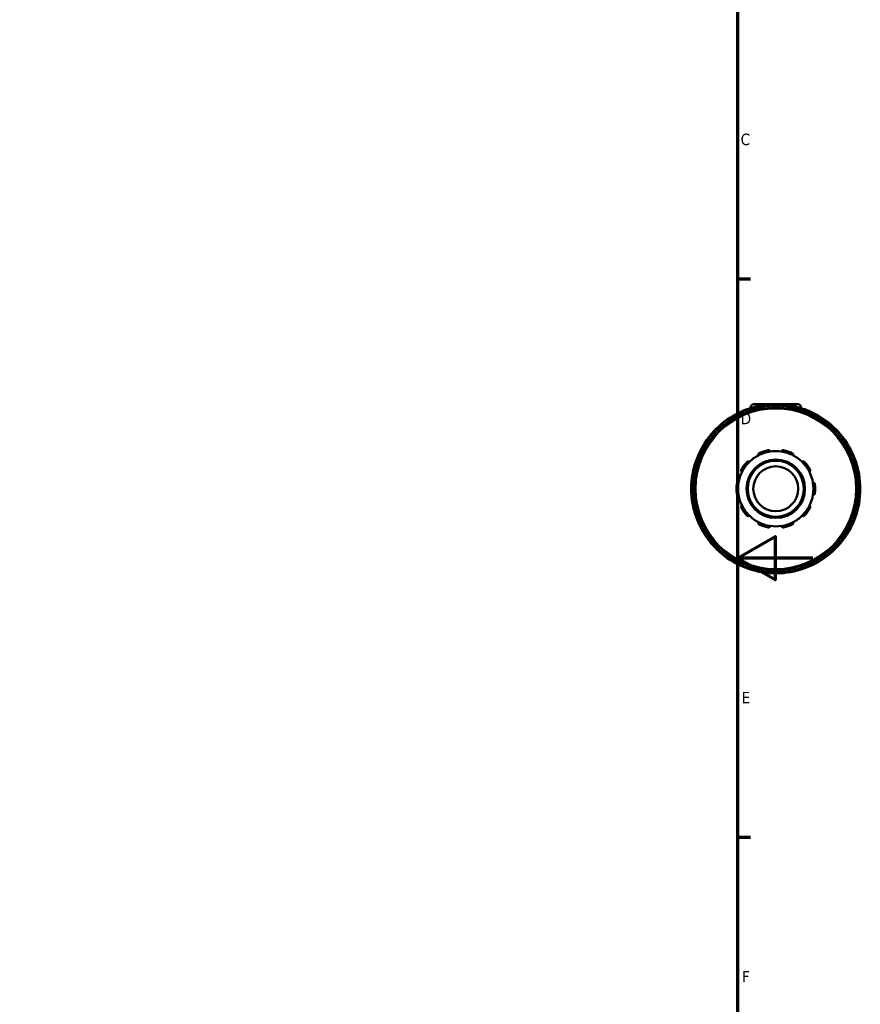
# Model space of a CAD drawing. Header units: millimetres. Extents: x 0 to 905, y -349 to 706.
# Tile 7 of 11: x 630 to 854, y 178 to 440. Entities that reach past the tile are written whole.
import ezdxf

# ---------------------------------------------------------------- set-up
doc = ezdxf.new("R2010")
doc.units = ezdxf.units.MM
for name, color, linetype, lineweight in [('Border (ANSI)', 7, 'Continuous', 70), ('Visible (ANSI)', 7, 'Continuous', 50), ('Visible Narrow (ANSI)', 7, 'Continuous', 35)]:
    doc.layers.add(name, color=color, linetype=linetype, lineweight=lineweight)
doc.styles.add('Note Text (ANSI)', font='tahoma.ttf')

# ---------------------------------------------------------------- blocks, each defined once
blk = doc.blocks.new('Borders Default Border')
at = {"layer": 'Border (ANSI)'}
for p, q in [((821, 371.25), (824.45, 371.25)), ((821, 222.75), (824.45, 222.75))]:
    blk.add_line(p, q, dxfattribs=at)
at = {"layer": 'Border (ANSI)', "flags": 128}
for points in [[(20, 20), (20, 574), (821, 574), (821, 20), (20, 20)], [(841, 297), (821, 297), (831, 302.77), (831, 291.23), (821, 297)]]:
    blk.add_lwpolyline(points, dxfattribs=at)
at = {"layer": 'Border (ANSI)', "char_height": 3.05, "attachment_point": 7, "style": 'Note Text (ANSI)'}
for s, insert in [('C', (821.8, 406.8)), ('D', (821.81, 332.6)), ('E', (822.05, 258.35)), ('F', (822.14, 184.1))]:
    blk.add_mtext(s, dxfattribs=dict(at, insert=insert))

msp = doc.modelspace()

# ---------------------------------------------------------------- linework, layer by layer
at = {"layer": 'Visible (ANSI)'}
for p, q in [((825.298, 337.927), (836.998, 337.927)), ((823.212, 335.923), (823.403, 335.591)), ((824.398, 337.027), (824.398, 336.891)), ((827.773, 336.762), (827.773, 337.145)), ((834.523, 337.145), (834.523, 336.762)), ((837.898, 337.027), (837.898, 336.891)), ((838.892, 335.591), (839.084, 335.923)), ((817.558, 332.216), (817.366, 332.548)), ((844.929, 332.548), (844.738, 332.216)), ((814.027, 329.209), (814.359, 329.018)), ((847.937, 329.018), (848.268, 329.209)), ((810.984, 323.172), (810.652, 323.363)), ((851.643, 323.363), (851.312, 323.172)), ((809.43, 318.802), (809.813, 318.802)), ((852.483, 318.802), (852.865, 318.802)), ((809.813, 312.052), (809.43, 312.052)), ((852.865, 312.052), (852.483, 312.052)), ((810.652, 307.491), (810.984, 307.683)), ((851.312, 307.683), (851.643, 307.491)), ((814.359, 301.837), (814.027, 301.646)), ((848.268, 301.646), (847.937, 301.837)), ((817.366, 298.307), (817.558, 298.638)), ((844.738, 298.638), (844.929, 298.307)), ((823.403, 295.263), (823.212, 294.932)), ((827.773, 293.71), (827.773, 294.093)), ((834.523, 294.093), (834.523, 293.71)), ((839.084, 294.932), (838.892, 295.263))]:
    msp.add_line(p, q, dxfattribs=at)
for radius in [21.6, 7.774, 7.475, 5.98]:
    msp.add_circle((831.148, 315.427), radius, dxfattribs=at)
for centre, radius, start, end in [((825.298, 337.027), 0.9, 90, 180), ((831.148, 315.427), 22.5, 80.01505, 99.98495), ((836.998, 337.027), 0.9, 0, 90), ((831.148, 315.427), 22.5, 110.01505, 129.98495), ((823.6, 336.147), 0.449, 110.01505, 210), ((831.148, 315.427), 22.5, 99.98495, 110.01505), ((827.324, 337.145), 0.448, 0, 99.98495), ((834.971, 337.145), 0.448, 80.01505, 180), ((831.148, 315.427), 22.5, 69.98495, 80.01505), ((831.148, 315.427), 22.5, 50.01505, 69.98495), ((838.695, 336.147), 0.448, 330, 69.98495), ((816.978, 332.324), 0.449, 30, 129.98495), ((845.318, 332.324), 0.448, 50.01505, 150), ((831.148, 315.427), 22.5, 129.98495, 140.01505), ((831.148, 315.427), 22.5, 39.98495, 50.01505), ((831.148, 315.427), 22.5, 140.01505, 159.98495), ((814.252, 329.597), 0.448, 140.01505, 240), ((848.044, 329.597), 0.449, 300, 39.98495), ((831.148, 315.427), 22.5, 20.01505, 39.98495), ((831.148, 315.427), 10.017, 98.58368, 117.41632), ((831.148, 315.427), 10.465, 101.14938, 114.85062), ((831.148, 315.427), 10.017, 81.41632, 98.58368), ((831.148, 315.427), 10.017, 62.58368, 81.41632), ((831.148, 315.427), 10.465, 65.14938, 78.85062), ((831.148, 315.427), 22.5, 159.98495, 170.01505), ((810.428, 322.975), 0.448, 60, 159.98495), ((831.148, 315.427), 10.465, 137.14938, 150.85062), ((831.148, 315.427), 10.017, 134.58368, 153.41632), ((831.148, 315.427), 10.017, 117.41632, 134.58368), ((831.148, 315.427), 10.016, 45.41632, 62.58368), ((831.148, 315.427), 10.016, 26.58368, 45.41632), ((831.148, 315.427), 10.465, 29.14938, 42.85062), ((851.867, 322.975), 0.449, 20.01505, 120), ((831.148, 315.427), 22.5, 9.98495, 20.01505), ((831.148, 315.427), 10.017, 153.41632, 170.58368), ((831.148, 315.427), 10.017, 9.41632, 26.58368), ((831.148, 315.427), 22.5, 170.01505, 189.98495), ((809.43, 319.251), 0.449, 170.01505, 270), ((831.148, 315.427), 10.017, 170.58368, 189.41632), ((831.148, 315.427), 10.017, 350.58368, 9.41632), ((852.865, 319.251), 0.449, 270, 9.98495), ((831.148, 315.427), 22.5, 350.01505, 9.98495), ((831.148, 315.427), 10.465, 173.14938, 186.85062), ((831.148, 315.427), 10.465, 353.14938, 6.85062), ((809.43, 311.604), 0.449, 90, 189.98495), ((831.148, 315.427), 10.017, 189.41632, 206.58368), ((831.148, 315.427), 10.017, 333.41632, 350.58368), ((852.865, 311.604), 0.448, 350.01505, 90), ((831.148, 315.427), 22.5, 189.98495, 200.01505), ((831.148, 315.427), 10.465, 209.14938, 222.85062), ((831.148, 315.427), 10.016, 206.58368, 225.41632), ((831.148, 315.427), 10.016, 314.58368, 333.41632), ((831.148, 315.427), 10.465, 317.14938, 330.85062), ((831.148, 315.427), 22.5, 339.98495, 350.01505), ((831.148, 315.427), 22.5, 200.01505, 219.98495), ((810.428, 307.88), 0.449, 200.01505, 300), ((831.148, 315.427), 10.016, 225.41632, 242.58368), ((831.148, 315.427), 10.016, 242.58368, 261.41632), ((831.148, 315.427), 10.017, 278.58368, 297.41632), ((831.148, 315.427), 10.017, 297.41632, 314.58368), ((831.148, 315.427), 22.5, 320.01505, 339.98495), ((851.867, 307.88), 0.448, 240, 339.98495), ((831.148, 315.427), 10.465, 245.14938, 258.85062), ((831.148, 315.427), 10.016, 261.41632, 278.58368), ((831.148, 315.427), 10.465, 281.14938, 294.85062), ((814.252, 301.257), 0.449, 120, 219.98495), ((848.044, 301.257), 0.448, 320.01505, 60), ((831.148, 315.427), 22.5, 219.98495, 230.01505), ((831.148, 315.427), 22.5, 309.98495, 320.01505), ((816.978, 298.531), 0.448, 230.01505, 330), ((831.148, 315.427), 22.5, 230.01505, 249.98495), ((831.148, 315.427), 22.5, 290.01505, 309.98495), ((845.318, 298.531), 0.449, 210, 309.98495), ((823.6, 294.708), 0.448, 150, 249.98495), ((831.148, 315.427), 22.5, 249.98495, 260.01505), ((827.324, 293.71), 0.449, 260.01505, 0), ((834.971, 293.71), 0.448, 180, 279.98495), ((831.148, 315.427), 22.5, 279.98495, 290.01505), ((838.695, 294.708), 0.449, 290.01505, 30), ((831.148, 315.427), 22.5, 260.01505, 279.98495)]:
    msp.add_arc(centre, radius, start, end, dxfattribs=at)
for points, knots in [([(826.536, 324.319), (826.513, 324.365), (826.497, 324.42), (826.486, 324.538), (826.493, 324.601), (826.531, 324.711), (826.559, 324.764), (826.62, 324.833), (826.643, 324.855), (826.693, 324.893), (826.721, 324.91), (826.75, 324.923)], [0.161263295, 0.161263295, 0.161263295, 0.161263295, 0.183059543, 0.183059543, 0.206269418, 0.206269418, 0.2253452, 0.2253452, 0.234883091, 0.234883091, 0.244420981, 0.244420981, 0.244420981, 0.244420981]), ([(829.124, 325.695), (829.155, 325.701), (829.188, 325.704), (829.251, 325.703), (829.283, 325.699), (829.372, 325.678), (829.426, 325.652), (829.521, 325.585), (829.564, 325.538), (829.625, 325.436), (829.644, 325.383), (829.653, 325.332)], [0.084571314, 0.084571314, 0.084571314, 0.084571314, 0.094109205, 0.094109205, 0.103647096, 0.103647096, 0.122722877, 0.122722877, 0.145932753, 0.145932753, 0.167729, 0.167729, 0.167729, 0.167729]), ([(832.643, 325.332), (832.652, 325.383), (832.671, 325.436), (832.731, 325.538), (832.775, 325.585), (832.869, 325.652), (832.923, 325.678), (833.013, 325.699), (833.045, 325.703), (833.108, 325.704), (833.14, 325.701), (833.171, 325.695)], [0.161263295, 0.161263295, 0.161263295, 0.161263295, 0.183059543, 0.183059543, 0.206269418, 0.206269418, 0.2253452, 0.2253452, 0.234883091, 0.234883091, 0.244420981, 0.244420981, 0.244420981, 0.244420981]), ([(835.546, 324.923), (835.575, 324.91), (835.602, 324.893), (835.653, 324.855), (835.676, 324.833), (835.737, 324.764), (835.765, 324.711), (835.802, 324.601), (835.809, 324.538), (835.799, 324.42), (835.783, 324.365), (835.76, 324.319)], [0.084571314, 0.084571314, 0.084571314, 0.084571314, 0.094109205, 0.094109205, 0.103647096, 0.103647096, 0.122722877, 0.122722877, 0.145932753, 0.145932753, 0.167729, 0.167729, 0.167729, 0.167729]), ([(823.476, 322.545), (823.497, 322.568), (823.522, 322.589), (823.574, 322.625), (823.601, 322.641), (823.687, 322.677), (823.746, 322.687), (823.861, 322.689), (823.924, 322.676), (824.033, 322.63), (824.08, 322.598), (824.117, 322.561)], [0.084571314, 0.084571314, 0.084571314, 0.084571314, 0.094109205, 0.094109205, 0.103647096, 0.103647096, 0.122722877, 0.122722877, 0.145932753, 0.145932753, 0.167729, 0.167729, 0.167729, 0.167729]), ([(838.179, 322.561), (838.216, 322.598), (838.263, 322.63), (838.372, 322.676), (838.435, 322.689), (838.55, 322.687), (838.609, 322.677), (838.694, 322.641), (838.722, 322.625), (838.774, 322.589), (838.798, 322.568), (838.82, 322.545)], [0.161263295, 0.161263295, 0.161263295, 0.161263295, 0.183059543, 0.183059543, 0.206269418, 0.206269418, 0.2253452, 0.2253452, 0.234883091, 0.234883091, 0.244420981, 0.244420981, 0.244420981, 0.244420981]), ([(822.19, 319.91), (822.144, 319.934), (822.099, 319.968), (822.022, 320.058), (821.99, 320.114), (821.956, 320.224), (821.948, 320.283), (821.956, 320.375), (821.962, 320.407), (821.98, 320.467), (821.993, 320.497), (822.008, 320.525)], [0.161263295, 0.161263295, 0.161263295, 0.161263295, 0.183059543, 0.183059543, 0.206269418, 0.206269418, 0.2253452, 0.2253452, 0.234883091, 0.234883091, 0.244420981, 0.244420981, 0.244420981, 0.244420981]), ([(840.287, 320.525), (840.303, 320.497), (840.316, 320.467), (840.334, 320.407), (840.34, 320.375), (840.348, 320.283), (840.34, 320.224), (840.306, 320.114), (840.274, 320.058), (840.196, 319.968), (840.151, 319.934), (840.105, 319.91)], [0.084571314, 0.084571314, 0.084571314, 0.084571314, 0.094109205, 0.094109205, 0.103647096, 0.103647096, 0.122722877, 0.122722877, 0.145932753, 0.145932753, 0.167729, 0.167729, 0.167729, 0.167729]), ([(820.758, 316.676), (820.761, 316.707), (820.769, 316.739), (820.789, 316.799), (820.803, 316.827), (820.851, 316.906), (820.892, 316.95), (820.984, 317.019), (821.043, 317.046), (821.158, 317.072), (821.215, 317.073), (821.266, 317.066)], [0.084571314, 0.084571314, 0.084571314, 0.084571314, 0.094109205, 0.094109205, 0.103647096, 0.103647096, 0.122722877, 0.122722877, 0.145932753, 0.145932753, 0.167729, 0.167729, 0.167729, 0.167729]), ([(841.029, 317.066), (841.081, 317.073), (841.137, 317.072), (841.253, 317.046), (841.311, 317.019), (841.404, 316.95), (841.445, 316.906), (841.493, 316.827), (841.506, 316.799), (841.527, 316.739), (841.534, 316.707), (841.538, 316.676)], [0.161263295, 0.161263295, 0.161263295, 0.161263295, 0.183059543, 0.183059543, 0.206269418, 0.206269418, 0.2253452, 0.2253452, 0.234883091, 0.234883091, 0.244420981, 0.244420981, 0.244420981, 0.244420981]), ([(821.266, 313.789), (821.215, 313.781), (821.158, 313.783), (821.043, 313.809), (820.984, 313.836), (820.892, 313.905), (820.851, 313.948), (820.803, 314.027), (820.789, 314.056), (820.769, 314.116), (820.761, 314.148), (820.758, 314.179)], [0.161263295, 0.161263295, 0.161263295, 0.161263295, 0.183059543, 0.183059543, 0.206269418, 0.206269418, 0.2253452, 0.2253452, 0.234883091, 0.234883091, 0.244420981, 0.244420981, 0.244420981, 0.244420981]), ([(841.538, 314.179), (841.534, 314.148), (841.527, 314.116), (841.506, 314.056), (841.493, 314.027), (841.445, 313.948), (841.404, 313.905), (841.311, 313.836), (841.253, 313.809), (841.137, 313.783), (841.081, 313.781), (841.029, 313.789)], [0.084571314, 0.084571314, 0.084571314, 0.084571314, 0.094109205, 0.094109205, 0.103647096, 0.103647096, 0.122722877, 0.122722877, 0.145932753, 0.145932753, 0.167729, 0.167729, 0.167729, 0.167729]), ([(822.008, 310.33), (821.993, 310.358), (821.98, 310.387), (821.962, 310.448), (821.956, 310.479), (821.948, 310.571), (821.956, 310.631), (821.99, 310.741), (822.022, 310.797), (822.099, 310.886), (822.144, 310.921), (822.19, 310.945)], [0.084571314, 0.084571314, 0.084571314, 0.084571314, 0.094109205, 0.094109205, 0.103647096, 0.103647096, 0.122722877, 0.122722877, 0.145932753, 0.145932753, 0.167729, 0.167729, 0.167729, 0.167729]), ([(840.105, 310.945), (840.151, 310.921), (840.196, 310.886), (840.274, 310.797), (840.306, 310.741), (840.34, 310.631), (840.348, 310.571), (840.34, 310.479), (840.334, 310.448), (840.316, 310.387), (840.303, 310.358), (840.287, 310.33)], [0.161263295, 0.161263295, 0.161263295, 0.161263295, 0.183059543, 0.183059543, 0.206269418, 0.206269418, 0.2253452, 0.2253452, 0.234883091, 0.234883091, 0.244420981, 0.244420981, 0.244420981, 0.244420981]), ([(824.117, 308.293), (824.08, 308.257), (824.033, 308.225), (823.924, 308.179), (823.861, 308.166), (823.746, 308.168), (823.687, 308.178), (823.601, 308.214), (823.574, 308.229), (823.522, 308.266), (823.497, 308.287), (823.476, 308.31)], [0.161263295, 0.161263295, 0.161263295, 0.161263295, 0.183059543, 0.183059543, 0.206269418, 0.206269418, 0.2253452, 0.2253452, 0.234883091, 0.234883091, 0.244420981, 0.244420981, 0.244420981, 0.244420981]), ([(826.75, 305.931), (826.721, 305.945), (826.693, 305.961), (826.643, 306), (826.62, 306.021), (826.559, 306.091), (826.531, 306.144), (826.493, 306.253), (826.486, 306.317), (826.497, 306.435), (826.513, 306.489), (826.536, 306.536)], [0.084571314, 0.084571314, 0.084571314, 0.084571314, 0.094109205, 0.094109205, 0.103647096, 0.103647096, 0.122722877, 0.122722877, 0.145932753, 0.145932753, 0.167729, 0.167729, 0.167729, 0.167729]), ([(835.76, 306.536), (835.783, 306.489), (835.799, 306.435), (835.809, 306.317), (835.802, 306.253), (835.765, 306.144), (835.737, 306.091), (835.676, 306.021), (835.653, 306), (835.602, 305.961), (835.575, 305.945), (835.546, 305.931)], [0.161263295, 0.161263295, 0.161263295, 0.161263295, 0.183059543, 0.183059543, 0.206269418, 0.206269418, 0.2253452, 0.2253452, 0.234883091, 0.234883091, 0.244420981, 0.244420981, 0.244420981, 0.244420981]), ([(838.82, 308.31), (838.798, 308.287), (838.774, 308.266), (838.722, 308.229), (838.694, 308.214), (838.609, 308.178), (838.55, 308.168), (838.435, 308.166), (838.372, 308.179), (838.263, 308.225), (838.216, 308.257), (838.179, 308.293)], [0.084571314, 0.084571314, 0.084571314, 0.084571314, 0.094109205, 0.094109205, 0.103647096, 0.103647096, 0.122722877, 0.122722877, 0.145932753, 0.145932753, 0.167729, 0.167729, 0.167729, 0.167729]), ([(829.653, 305.523), (829.644, 305.472), (829.625, 305.419), (829.564, 305.317), (829.521, 305.27), (829.426, 305.203), (829.372, 305.177), (829.283, 305.156), (829.251, 305.152), (829.188, 305.151), (829.155, 305.154), (829.124, 305.16)], [0.161263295, 0.161263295, 0.161263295, 0.161263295, 0.183059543, 0.183059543, 0.206269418, 0.206269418, 0.2253452, 0.2253452, 0.234883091, 0.234883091, 0.244420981, 0.244420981, 0.244420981, 0.244420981]), ([(833.171, 305.16), (833.14, 305.154), (833.108, 305.151), (833.045, 305.152), (833.013, 305.156), (832.923, 305.177), (832.869, 305.203), (832.775, 305.27), (832.731, 305.317), (832.671, 305.419), (832.652, 305.472), (832.643, 305.523)], [0.084571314, 0.084571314, 0.084571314, 0.084571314, 0.094109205, 0.094109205, 0.103647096, 0.103647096, 0.122722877, 0.122722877, 0.145932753, 0.145932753, 0.167729, 0.167729, 0.167729, 0.167729])]:
    msp.add_open_spline(points, degree=3, knots=knots, dxfattribs=at)
at = {"layer": 'Visible Narrow (ANSI)'}
for p, q in [((823.213, 335.923), (823.57, 336.129)), ((823.447, 336.567), (823.588, 336.18)), ((823.818, 335.77), (823.612, 336.127)), ((824.804, 337.027), (824.399, 337.027)), ((827.318, 337.18), (827.247, 337.585)), ((827.324, 337.122), (827.324, 336.709)), ((827.36, 337.145), (827.771, 337.145)), ((834.524, 337.145), (834.936, 337.145)), ((834.971, 336.709), (834.971, 337.122)), ((835.049, 337.585), (834.977, 337.18)), ((837.897, 337.027), (837.491, 337.027)), ((838.684, 336.127), (838.478, 335.77)), ((838.707, 336.18), (838.848, 336.567)), ((838.726, 336.129), (839.083, 335.923)), ((816.955, 332.35), (816.691, 332.666)), ((816.989, 332.304), (817.196, 331.946)), ((817.008, 332.341), (817.365, 332.547)), ((844.931, 332.547), (845.287, 332.341)), ((845.1, 331.946), (845.306, 332.304)), ((845.605, 332.666), (845.34, 332.35)), ((813.909, 329.885), (814.225, 329.62)), ((814.028, 329.21), (814.234, 329.567)), ((814.629, 329.38), (814.272, 329.586)), ((848.024, 329.586), (847.667, 329.38)), ((848.062, 329.567), (848.268, 329.21)), ((848.071, 329.62), (848.387, 329.885)), ((810.395, 322.987), (810.008, 323.128)), ((810.446, 323.005), (810.652, 323.362)), ((810.448, 322.963), (810.805, 322.757)), ((851.49, 322.757), (851.848, 322.963)), ((851.644, 323.362), (851.85, 323.005)), ((852.288, 323.128), (851.901, 322.987)), ((808.99, 319.328), (809.396, 319.257)), ((809.43, 318.804), (809.43, 319.216)), ((809.866, 319.251), (809.453, 319.251)), ((852.842, 319.251), (852.43, 319.251)), ((852.865, 319.216), (852.865, 318.804)), ((852.9, 319.257), (853.306, 319.328)), ((809.43, 311.639), (809.43, 312.051)), ((852.865, 312.051), (852.865, 311.639)), ((809.396, 311.598), (808.99, 311.526)), ((809.453, 311.604), (809.866, 311.604)), ((852.43, 311.604), (852.842, 311.604)), ((853.306, 311.526), (852.9, 311.598)), ((810.008, 307.727), (810.395, 307.868)), ((810.652, 307.493), (810.446, 307.849)), ((810.805, 308.098), (810.448, 307.891)), ((851.848, 307.891), (851.49, 308.098)), ((851.85, 307.849), (851.644, 307.493)), ((851.901, 307.868), (852.288, 307.727)), ((814.234, 301.288), (814.028, 301.645)), ((814.272, 301.269), (814.629, 301.475)), ((847.667, 301.475), (848.024, 301.269)), ((848.268, 301.645), (848.062, 301.288)), ((814.225, 301.235), (813.909, 300.97)), ((817.196, 298.909), (816.989, 298.551)), ((845.306, 298.551), (845.1, 298.909)), ((848.387, 300.97), (848.071, 301.235)), ((816.691, 298.189), (816.955, 298.504)), ((817.365, 298.308), (817.008, 298.514)), ((845.287, 298.514), (844.931, 298.308)), ((845.34, 298.504), (845.605, 298.189)), ((823.57, 294.725), (823.213, 294.931)), ((823.588, 294.675), (823.447, 294.288)), ((823.612, 294.728), (823.818, 295.085)), ((827.247, 293.27), (827.318, 293.675)), ((827.324, 294.146), (827.324, 293.733)), ((827.771, 293.71), (827.36, 293.71)), ((834.936, 293.71), (834.524, 293.71)), ((834.971, 293.733), (834.971, 294.146)), ((834.977, 293.675), (835.049, 293.27)), ((838.478, 295.085), (838.684, 294.728)), ((838.848, 294.288), (838.707, 294.675)), ((839.083, 294.931), (838.726, 294.725))]:
    msp.add_line(p, q, dxfattribs=at)
msp.add_circle((831.148, 315.427), 21.301, dxfattribs=at)
for radius, start, end in [(22.052, 112.06235, 127.93765), (22.051, 100.48646, 109.51354), (22.052, 82.06235, 97.93765), (22.052, 70.48646, 79.51354), (22.052, 52.06235, 67.93765), (22.052, 130.48646, 139.51354), (22.052, 40.48646, 49.51354), (22.052, 142.06235, 157.93765), (22.052, 22.06235, 37.93765), (22.051, 160.48646, 169.51354), (22.051, 10.48646, 19.51354), (22.052, 172.06235, 187.93765), (22.052, 352.06235, 7.93765), (22.052, 190.48646, 199.51354), (22.052, 340.48646, 349.51354), (22.052, 202.06235, 217.93765), (22.051, 322.06235, 337.93765), (22.052, 220.48646, 229.51354), (22.051, 310.48646, 319.51354), (22.052, 232.06235, 247.93765), (22.052, 292.06235, 307.93765), (22.052, 250.48646, 259.51354), (22.052, 262.06235, 277.93765), (22.052, 280.48646, 289.51354)]:
    msp.add_arc((831.148, 315.427), radius, start, end, dxfattribs=at)

# ---------------------------------------------------------------- block references
msp.add_blockref('Borders Default Border', (0, 0))

doc.saveas('drawing.dxf')
